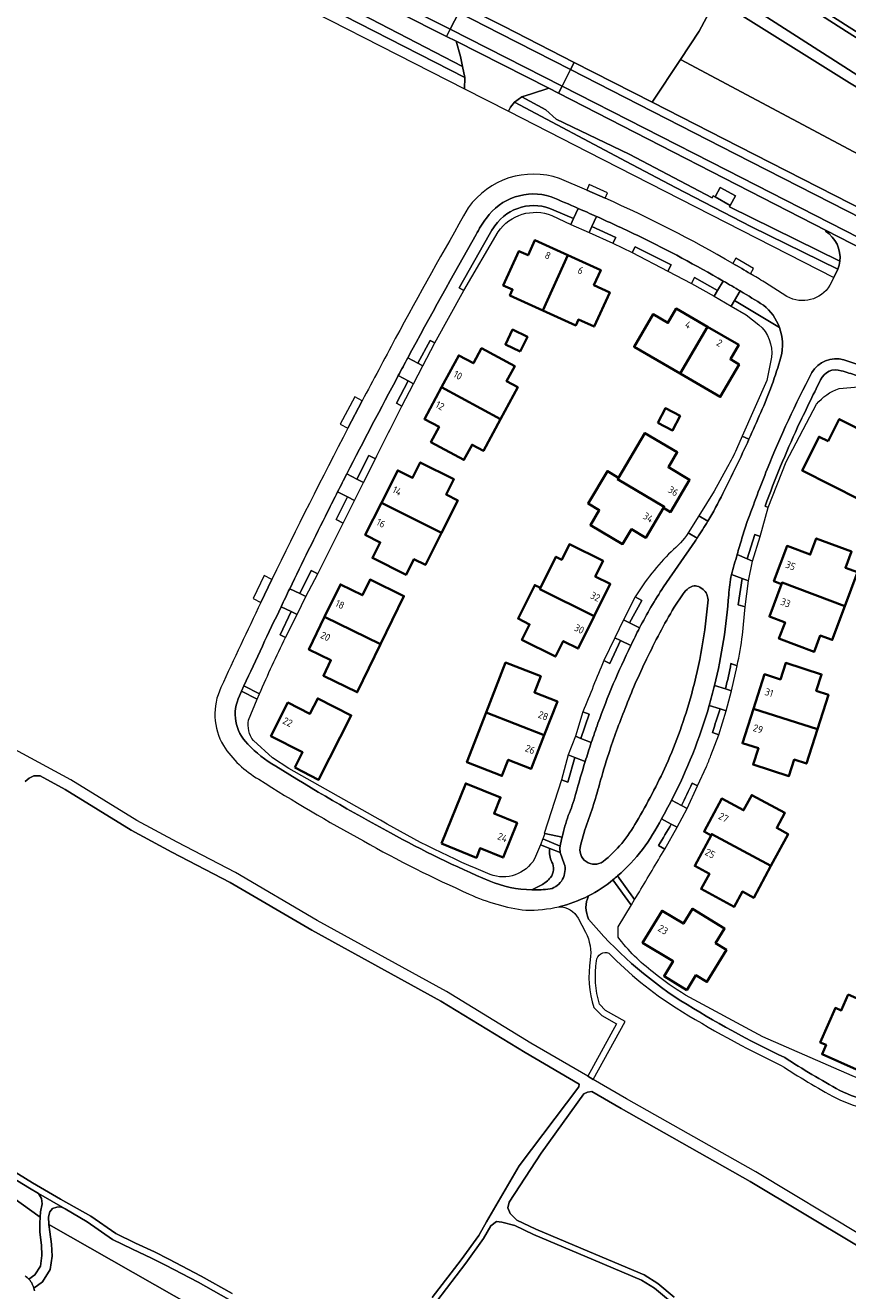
# Model space of a CAD drawing. Extents: x 152761 to 155748, y 459947 to 462743.
# Tile 8 of 256: x 153204 to 153358, y 460657 to 460894. Entities that reach past the tile are written whole.
import ezdxf
from ezdxf.enums import TextEntityAlignment as Align

# ---------------------------------------------------------------- set-up
doc = ezdxf.new("R2010")
doc.units = 0
doc.header["$LTSCALE"] = 0.75
for name, color, linetype, lineweight in [('B-RO-GR-BEPLANTING_CULTUUR_BOSPLANTSOEN-GV', 251, 'CONTINUOUS', 18), ('B-RO-GR-BOS_GEMENGD-GV', 251, 'CONTINUOUS', 13), ('B-RO-GR-BOS_LOOF-GV', 251, 'CONTINUOUS', 13), ('B-RO-OG-BEBOUWING-GV', 6, 'CONTINUOUS', 35), ('B-RO-OG-BEBOUWING-T18', 1, 'CONTINUOUS', 18), ('B-RO-OG-TERREIN_CULTUURSCHEIDING-GV', 251, 'CONTINUOUS', 18), ('B-RO-VH-VERHARDING_ASFALT-GV', 251, 'CONTINUOUS', 18), ('B-RO-VH-VERHARDING_BETONSTRAATSTEEN-GV', 251, 'CONTINUOUS', 18), ('B-RO-VH-VERHARDING_FUNDERING_ZAND-GV', 251, 'CONTINUOUS', 18), ('B-RO-VH-VERHARDING_GRASBETONSTEEN-GV', 251, 'CONTINUOUS', 18), ('B-RO-VH-VERHARDING_HALFVERHARDING_GRIND-GV', 251, 'CONTINUOUS', 18), ('B-RO-VH-VERHARDING_STRAATBAKSTEEN-GV', 251, 'CONTINUOUS', 18), ('B-RO-VH-VERHARDING_TEGEL-GV', 251, 'CONTINUOUS', 18)]:
    doc.layers.add(name, color=color, linetype=linetype, lineweight=lineweight)
doc.styles.add('NLCS-ISO-M200-T18', font='NLCS-ISO.ttf', dxfattribs={"height": 0.36})

msp = doc.modelspace()

# ---------------------------------------------------------------- linework, layer by layer
at = {"layer": 'B-RO-GR-BEPLANTING_CULTUUR_BOSPLANTSOEN-GV', "flags": 128}
msp.add_lwpolyline([(153285.708, 460897.907), (153293.441, 460893.992), (153306.675, 460887.226), (153321.269, 460879.764), (153326.544, 460887.754), (153330.089, 460893.093), (153333.257, 460899.034)], dxfattribs=at)
msp.add_lwpolyline([(153660.948, 460710.786), (153624.669, 460729.793), (153623.666, 460730.313), (153559.477, 460763.595), (153487.55, 460799.45), (153470.893, 460807.936), (153471.148, 460810.385), (153390.463, 460853.733), (153326.544, 460887.754), (153321.269, 460879.764), (153337.504, 460871.464), (153376.27, 460851.645), (153426.135, 460826.084), (153450.711, 460813.749), (153471.917, 460802.496), (153597.198, 460738.334), (153632.872, 460720.105), (153658.901, 460706.807)], close=True, dxfattribs=at)
at = {"layer": 'B-RO-GR-BOS_GEMENGD-GV', "flags": 128}
for points in [[(153280.071, 460655.844), (153285.5, 460662.938), (153288.772, 460667.494), (153290.246, 460670.016), (153296.338, 460680.531), (153307.551, 460695.291), (153307.565, 460695.839), (153297.464, 460701.725), (153281.675, 460711.365), (153257.494, 460724.661), (153242.23, 460733.622), (153231.309, 460739.299), (153223.693, 460743.418), (153211.315, 460751.031), (153206.632, 460753.579), (153205.409, 460753.603), (153204.574, 460753.139), (153203.801, 460752.489)], [(153379.36, 460654.769), (153366.61, 460661.5), (153359.538, 460665.644), (153339.625, 460677.579), (153315.44, 460691.249), (153309.952, 460694.447), (153309.126, 460694.325), (153308.437, 460694.022), (153300.448, 460682.888), (153294.458, 460673.698), (153294.245, 460672.62), (153294.678, 460671.565), (153295.894, 460670.34), (153299.495, 460668.634), (153310.706, 460663.909), (153319.793, 460660.068), (153322.308, 460658.467), (153325.371, 460655.941)], [(153191.497, 460685.781), (153205.164, 460677.339), (153210.422, 460674.254), (153216.1, 460671.113), (153220.818, 460667.864), (153224.47, 460666.054), (153228.059, 460664.383), (153230.72, 460663.053), (153236.815, 460659.866), (153242.601, 460656.586)], [(153324.674, 460655.116), (153321.672, 460657.592), (153319.29, 460659.108), (153310.286, 460662.914), (153299.054, 460667.648), (153295.527, 460669.319), (153293.082, 460669.937), (153292.123, 460670.092), (153291.071, 460669.288), (153289.679, 460666.905), (153286.368, 460662.295), (153280.922, 460655.178)]]:
    msp.add_lwpolyline(points, dxfattribs=at)
at = {"layer": 'B-RO-GR-BOS_LOOF-GV', "flags": 128}
msp.add_lwpolyline([(153190.867, 460684.681), (153189.16, 460685.585), (153185.017, 460680.05), (153190.251, 460681.11), (153193.194, 460680.528), (153206.606, 460670.919), (153206.663, 460671.894), (153206.972, 460673.411), (153206.895, 460674.416), (153206.307, 460675.337), (153204.62, 460676.342)], close=True, dxfattribs=at)
for points in [[(153203.815, 460659.912), (153204.023, 460659.754), (153204.221, 460659.585), (153204.407, 460659.403), (153204.517, 460659.282), (153205.657, 460660.113), (153206.678, 460661.753), (153206.957, 460663.703), (153206.895, 460665.683), (153206.554, 460668.096), (153206.539, 460669.759), (153206.606, 460670.919), (153193.194, 460680.528)], [(153241.969, 460655.451), (153236.194, 460658.725), (153230.128, 460661.896), (153227.494, 460663.213), (153223.907, 460664.883), (153220.158, 460666.741), (153215.415, 460670.007), (153211.327, 460672.482), (153210.484, 460672.807), (153209.726, 460672.761), (153208.921, 460672.498), (153208.426, 460671.879), (153208.179, 460670.935), (153208.225, 460669.527), (153263.315, 460638.167)], [(153263.315, 460638.167), (153208.225, 460669.527), (153208.453, 460668.163), (153208.78, 460665.845), (153208.85, 460663.598), (153208.492, 460661.092), (153207.067, 460658.803), (153205.439, 460657.616), (153205.502, 460657.363), (153205.551, 460657.107)]]:
    msp.add_lwpolyline(points, dxfattribs=at)
at = {"layer": 'B-RO-OG-BEBOUWING-GV', "flags": 128}
for points in [[(153300.762, 460840.772), (153305.472, 460851.114), (153299.31, 460853.92), (153298.017, 460851.08), (153296.29, 460851.867), (153293.371, 460845.458), (153295.106, 460844.668), (153294.608, 460843.574)], [(153305.472, 460851.114), (153300.762, 460840.772), (153306.941, 460837.957), (153307.442, 460839.058), (153310.379, 460837.72), (153313.306, 460844.146), (153310.351, 460845.492), (153311.634, 460848.307)], [(153331.64, 460837.711), (153325.79, 460841.111), (153324.224, 460838.416), (153321.426, 460840.041), (153317.882, 460833.942), (153326.53, 460828.917)], [(153296.544, 460833.052), (153297.887, 460835.822), (153295.114, 460837.166), (153293.771, 460834.396)], [(153331.64, 460837.711), (153326.53, 460828.917), (153334.019, 460824.565), (153337.555, 460830.652), (153335.918, 460831.604), (153337.491, 460834.312)], [(153281.82, 460826.378), (153292.883, 460820.413), (153296.089, 460826.36), (153293.98, 460827.497), (153295.513, 460830.339), (153289.305, 460833.686), (153287.78, 460830.858), (153285.034, 460832.339)], [(153281.82, 460826.378), (153278.606, 460820.416), (153281.349, 460818.937), (153279.813, 460816.088), (153286.006, 460812.749), (153287.539, 460815.592), (153289.665, 460814.446), (153292.883, 460820.413)], [(153322.327, 460819.684), (153325.076, 460818.272), (153326.482, 460821.007), (153323.732, 460822.42)], [(153354.228, 460816.24), (153352.533, 460817.095), (153349.355, 460810.79), (153360.241, 460805.302), (153363.418, 460811.606), (153360.515, 460813.07), (153362.607, 460817.22), (153356.319, 460820.39)], [(153323.377, 460803.762), (153324.673, 460802.993), (153328.262, 460809.044), (153324.297, 460811.396), (153325.951, 460814.186), (153319.891, 460817.78), (153314.939, 460809.429), (153314.783, 460809.167), (153323.512, 460803.99)], [(153281.803, 460799.117), (153284.839, 460805.178), (153282.683, 460806.258), (153284.125, 460809.136), (153277.826, 460812.292), (153276.379, 460809.403), (153273.597, 460810.797), (153270.566, 460804.746)], [(153314.939, 460809.429), (153312.87, 460810.656), (153309.264, 460804.577), (153311.336, 460803.348), (153309.682, 460800.558), (153315.729, 460796.972), (153317.38, 460799.756), (153320.059, 460798.167), (153323.377, 460803.762), (153323.512, 460803.99), (153314.783, 460809.167)], [(153270.566, 460804.746), (153267.535, 460798.695), (153270.32, 460797.3), (153268.872, 460794.409), (153275.17, 460791.254), (153276.623, 460794.154), (153278.777, 460793.075), (153281.803, 460799.117)], [(153310.396, 460783.476), (153313.412, 460789.527), (153310.61, 460790.923), (153312.057, 460793.825), (153305.763, 460796.962), (153304.32, 460794.067), (153303.245, 460794.603), (153300.344, 460788.781), (153300.226, 460788.545)], [(153357.356, 460785.367), (153359.725, 460791.711), (153357.477, 460792.55), (153358.609, 460795.58), (153352.003, 460798.047), (153350.873, 460795.022), (153346.55, 460796.636), (153344.08, 460790.021), (153345.495, 460789.492), (153345.596, 460789.76)], [(153270.389, 460778.245), (153274.76, 460787.256), (153268.421, 460790.331), (153267.003, 460787.409), (153262.86, 460789.419), (153259.906, 460783.33)], [(153310.396, 460783.476), (153300.226, 460788.545), (153300.344, 460788.781), (153299.275, 460789.314), (153296.138, 460783.02), (153298.295, 460781.945), (153296.852, 460779.051), (153303.149, 460775.913), (153304.595, 460778.814), (153307.38, 460777.425)], [(153345.495, 460789.492), (153343.225, 460783.413), (153346.149, 460782.321), (153345.016, 460779.291), (153351.621, 460776.824), (153352.754, 460779.858), (153354.987, 460779.024), (153357.356, 460785.367), (153345.596, 460789.76)], [(153259.906, 460783.33), (153256.952, 460777.24), (153261.103, 460775.227), (153259.693, 460772.318), (153266.024, 460769.247), (153270.389, 460778.245)], [(153290.185, 460765.451), (153301.064, 460761.217), (153303.519, 460767.526), (153299.214, 460769.201), (153300.387, 460772.217), (153293.814, 460774.774)], [(153340.252, 460766.144), (153352.212, 460762.309), (153354.283, 460768.769), (153352.002, 460769.5), (153352.987, 460772.573), (153346.276, 460774.724), (153345.288, 460771.641), (153342.319, 460772.593)], [(153254.325, 460755.105), (153258.772, 460752.846), (153264.895, 460764.898), (153258.626, 460768.083), (153257.159, 460765.196), (153253.032, 460767.292), (153249.843, 460761.016), (153255.792, 460757.993)], [(153352.212, 460762.309), (153340.252, 460766.144), (153338.184, 460759.694), (153341.156, 460758.741), (153340.174, 460755.675), (153346.879, 460753.525), (153347.869, 460756.614), (153350.152, 460755.883)], [(153301.064, 460761.217), (153290.185, 460765.451), (153286.555, 460756.123), (153293.122, 460753.567), (153294.298, 460756.587), (153298.609, 460754.909)], [(153281.798, 460740.877), (153288.328, 460738.241), (153289.038, 460739.999), (153293.337, 460738.263), (153295.968, 460744.779), (153291.662, 460746.518), (153292.875, 460749.521), (153286.351, 460752.155)], [(153343.504, 460736.709), (153346.713, 460742.668), (153344.602, 460743.805), (153346.129, 460746.641), (153339.925, 460749.983), (153338.384, 460747.122), (153334.313, 460749.315), (153330.973, 460743.116), (153332.294, 460742.405), (153332.437, 460742.67)], [(153332.294, 460742.405), (153329.226, 460736.71), (153331.973, 460735.231), (153330.437, 460732.38), (153336.644, 460729.037), (153338.18, 460731.889), (153340.294, 460730.751), (153343.504, 460736.709), (153332.437, 460742.67)], [(153327.778, 460713.451), (153329.471, 460716.229), (153331.527, 460714.977), (153335.184, 460720.978), (153333.13, 460722.229), (153334.813, 460724.991), (153328.791, 460728.661), (153327.103, 460725.891), (153323.128, 460728.314), (153319.47, 460722.312), (153325.188, 460718.828), (153323.501, 460716.058)], [(153358, 460712.583), (153356.693, 460709.616), (153355.588, 460710.102), (153352.743, 460703.644), (153353.843, 460703.159), (153353.081, 460701.427), (153359.535, 460698.584), (153360.299, 460700.319), (153364.551, 460698.446), (153367.399, 460704.911), (153363.155, 460706.78), (153364.458, 460709.738)]]:
    msp.add_lwpolyline(points, close=True, dxfattribs=at)
at = {"layer": 'B-RO-OG-TERREIN_CULTUURSCHEIDING-GV', "flags": 128}
for points in [[(153286.175, 460884.382), (153212.491, 460922.084), (153211.674, 460920.269), (153229.684, 460911.11), (153238.131, 460906.814), (153245.22, 460903.198), (153286.135, 460882.279)], [(153256.461, 460905.374), (153242.755, 460912.298), (153237.722, 460912.298), (153236.673, 460911.944), (153213.255, 460923.779), (153212.491, 460922.084), (153286.175, 460884.382), (153285.736, 460886.467), (153251.284, 460904.384), (153251.61, 460904.731), (153252.727, 460904.731)], [(153285.736, 460886.467), (153285.344, 460888.331), (153284.547, 460891.186), (153282.761, 460892.087), (153256.461, 460905.374), (153252.727, 460904.731), (153251.61, 460904.731), (153251.284, 460904.384)], [(153295.499, 460879.76), (153294.731, 460878.835), (153294.361, 460878.073), (153309.239, 460870.466), (153355.274, 460846.94), (153356.042, 460848.479), (153339.862, 460856.416), (153325.613, 460863.777), (153316.4, 460868.627)], [(153313.89, 460853.339), (153314.431, 460854.414), (153309.952, 460856.48), (153309.442, 460855.354)], [(153324.218, 460848.124), (153324.848, 460849.272), (153318.054, 460852.674), (153317.534, 460851.588)], [(153332.862, 460843.421), (153333.496, 460844.476), (153329.224, 460846.897), (153328.65, 460845.805)], [(153277.349, 460830.905), (153278.317, 460830.402), (153280.55, 460834.696), (153279.681, 460835.151)], [(153275.578, 460827.551), (153273.362, 460823.357), (153274.391, 460822.792), (153276.546, 460827.032)], [(153269.409, 460812.931), (153268.197, 460813.557), (153265.945, 460809.174), (153267.211, 460808.54)], [(153263.388, 460800.934), (153265.523, 460805.181), (153264.217, 460805.829), (153262.077, 460801.603)], [(153339.082, 460794.211), (153340.085, 460793.778), (153341.477, 460798.422), (153340.479, 460798.806)], [(153258.613, 460791.407), (153257.387, 460792.017), (153255.259, 460787.72), (153256.385, 460787.175)], [(153339.324, 460790.081), (153338.114, 460790.535), (153337.398, 460785.605), (153338.696, 460785.237)], [(153318.078, 460787.083), (153315.921, 460782.81), (153317.037, 460782.234), (153319.335, 460786.449)], [(153252.573, 460779.515), (153254.744, 460783.811), (153253.642, 460784.335), (153251.571, 460779.972)], [(153312.208, 460775.155), (153313.353, 460774.644), (153315.358, 460778.908), (153314.252, 460779.452)], [(153306.876, 460760.991), (153307.887, 460760.586), (153309.483, 460765.134), (153308.287, 460765.581)], [(153306.749, 460757.023), (153305.528, 460757.493), (153304.279, 460752.808), (153305.439, 460752.407)]]:
    msp.add_lwpolyline(points, close=True, dxfattribs=at)
for points in [[(153533.82, 460786.198), (153510.582, 460799.888), (153487.227, 460814.027), (153471.17, 460824.268), (153466.642, 460826.914), (153446.51, 460838.619), (153428.526, 460849.215), (153410.489, 460860.085), (153392.191, 460871.276), (153374.87, 460882.138), (153357.641, 460892.979), (153340.117, 460904.295)], [(153340.117, 460904.295), (153357.641, 460892.979), (153374.87, 460882.138), (153392.191, 460871.276), (153410.489, 460860.085), (153428.526, 460849.215), (153446.51, 460838.619), (153466.642, 460826.914), (153471.17, 460824.268), (153487.227, 460814.027), (153510.582, 460799.888), (153533.82, 460786.198)], [(153336.318, 460899.857), (153377.359, 460873.51), (153396.661, 460860.891), (153392.318, 460863.118), (153358.237, 460883.368), (153333.257, 460899.034), (153330.089, 460893.093), (153326.544, 460887.754), (153390.463, 460853.733), (153471.148, 460810.385), (153470.893, 460807.936), (153487.55, 460799.45), (153559.477, 460763.595)], [(153333.257, 460899.034), (153358.237, 460883.368), (153392.318, 460863.118), (153396.661, 460860.891), (153377.359, 460873.51), (153336.318, 460899.857)], [(153534.32, 460787.064), (153521.072, 460794.869), (153511.095, 460800.747), (153487.755, 460814.876), (153471.691, 460825.122), (153470.265, 460825.955), (153467.146, 460827.778), (153447.015, 460839.482), (153435.092, 460846.507), (153429.038, 460850.074), (153411.008, 460860.94), (153392.718, 460872.126), (153375.402, 460882.985), (153358.179, 460893.822), (153349.857, 460899.196)], [(153303.721, 460881.456), (153301.938, 460882.364), (153298.676, 460881.323), (153296.848, 460880.776), (153301.354, 460878.342), (153303.26, 460876.579), (153316.944, 460870.03), (153332.528, 460861.831), (153332.717, 460862.222), (153333.049, 460862.034), (153334.029, 460863.766), (153336.861, 460862.203), (153335.866, 460860.44), (153335.74, 460860.181), (153356.421, 460849.976)], [(153353.736, 460855.577), (153353.827, 460855.755), (153303.721, 460881.456)], [(153302.495, 460858.566), (153306.026, 460856.869), (153306.533, 460857.979)], [(153306.533, 460857.979), (153302.851, 460859.54)], [(153290.726, 460854.949), (153285.083, 460844.973), (153285.979, 460844.46), (153292.411, 460855.489)], [(153336.699, 460842.622), (153336.059, 460841.554), (153338.856, 460839.943), (153341.261, 460838.073)], [(153345.109, 460837.56), (153336.699, 460842.622)], [(153343.624, 460831.975), (153342.712, 460827.656), (153338.116, 460817.205), (153339.392, 460816.625)], [(153356.272, 460826.138), (153361.351, 460826.599), (153364.448, 460825.603)], [(153342.409, 460804.118), (153343.022, 460803.821), (153346.395, 460812.419), (153352.064, 460823.187)], [(153327.044, 460787.639), (153325.359, 460785.142)], [(153330.827, 460788.508), (153330.179, 460788.919)], [(153334.989, 460769.873), (153336.141, 460769.512), (153337.173, 460774.203), (153336.03, 460774.602)], [(153245.662, 460764.033), (153247.294, 460767.955), (153244.336, 460769.409), (153243.95, 460768.566)], [(153333.75, 460761.27), (153335.129, 460765.73), (153333.97, 460766.095)], [(153332.561, 460761.712), (153333.75, 460761.27)], [(153270.356, 460745.254), (153253.223, 460754.919), (153250.145, 460756.917), (153246.559, 460760.169)], [(153326.75, 460748.009), (153327.818, 460747.437), (153329.75, 460751.687), (153328.764, 460752.188)], [(153322.443, 460740.53), (153323.606, 460739.858), (153325.924, 460743.955), (153324.839, 460744.538)], [(153304.38, 460742.097), (153301.157, 460742.751), (153300.784, 460741.744), (153304.039, 460740.421)], [(153308.658, 460743.437), (153307.856, 460740.529)], [(153302.091, 460739.964), (153300.322, 460740.664), (153299.218, 460738.01)], [(153298.724, 460732.203), (153300.444, 460733.085)], [(153314.878, 460723.379), (153314.897, 460725.27), (153317.365, 460729.417), (153317.215, 460729.541), (153313.919, 460734.066)], [(153373.385, 460699.828), (153372.263, 460700.321), (153370.536, 460697.466), (153367.487, 460695.329), (153363.739, 460695.306), (153358.714, 460697.348), (153341.997, 460704.695), (153327.517, 460712.486)]]:
    msp.add_lwpolyline(points, dxfattribs=at)
at = {"layer": 'B-RO-OG-TERREIN_CULTUURSCHEIDING-GV'}
for points in [[(153302.851, 460859.54, 0.3652773), (153291.812, 460856.622)], [(153292.411, 460855.489, -0.3456135), (153302.495, 460858.566)], [(153291.812, 460856.622, 0.0191895), (153290.726, 460854.949)], [(153356.421, 460849.976, 0.2886876), (153353.736, 460855.577)], [(153341.261, 460838.073, -0.2480979), (153343.624, 460831.975)], [(153345.382, 460832.005, 0.1499555), (153345.109, 460837.56)], [(153341.605, 460821.626, 0.035745), (153345.382, 460832.005)], [(153356.685, 460829.45, 0.4010305), (153352.812, 460827.733)], [(153352.812, 460827.733, 0.0050456), (153348.503, 460818.886)], [(153359.535, 460828.554, 0.0203273), (153356.685, 460829.45)], [(153352.064, 460823.187, -0.1372717), (153356.272, 460826.138)], [(153339.392, 460816.625, 0.0049944), (153341.605, 460821.626)], [(153348.503, 460818.886, 0.0188074), (153342.409, 460804.118)], [(153328.097, 460788.722, 0.063671), (153327.044, 460787.639)], [(153330.179, 460788.919, 0.3030872), (153328.097, 460788.722)], [(153331.727, 460786.56, 0.2034893), (153330.827, 460788.508)], [(153325.359, 460785.142, 0.0229945), (153320.217, 460775.406)], [(153328.616, 460768.752, 0.0471082), (153331.727, 460786.56)], [(153320.217, 460775.406, 0.022466), (153316.202, 460766.196)], [(153336.03, 460774.602, -0.0120734), (153334.989, 460769.873)], [(153243.95, 460768.566, 0.3197115), (153245.497, 460759.517)], [(153323.896, 460755.57, 0.0342929), (153328.616, 460768.752)], [(153316.202, 460766.196, 0.0158038), (153313.127, 460757.771)], [(153333.97, 460766.095, 0.0016469), (153332.561, 460761.712)], [(153246.559, 460760.169, -0.2052227), (153245.662, 460764.033)], [(153245.497, 460759.517, 0.0683621), (153250.766, 460755.381)], [(153313.127, 460757.771, 0.0170089), (153311.413, 460752.012)], [(153250.766, 460755.381, 0.0168689), (153272.235, 460742.889)], [(153318.316, 460744.967, 0.0257952), (153323.896, 460755.57)], [(153311.413, 460752.012, -0.0199438), (153308.658, 460743.437)], [(153328.764, 460752.188, -0.0106968), (153326.75, 460748.009)], [(153290.912, 460735.093, -0.0349891), (153270.356, 460745.254)], [(153312.065, 460737.508, 0.1016851), (153318.316, 460744.967)], [(153324.839, 460744.538, -0.0084473), (153322.443, 460740.53)], [(153272.235, 460742.889, 0.0254391), (153290.737, 460733.9)], [(153304.039, 460740.421, -0.012498), (153304.38, 460742.097)], [(153302.471, 460737.415, -0.155353), (153302.091, 460739.964)], [(153307.856, 460740.529, 0.7123491), (153312.065, 460737.508)], [(153299.218, 460738.01, -0.3656179), (153290.912, 460735.093)], [(153302.23, 460734.55, 0.3137689), (153302.471, 460737.415)], [(153290.737, 460733.9, 0.0920458), (153298.724, 460732.203)], [(153300.444, 460733.085, 0.1005457), (153302.23, 460734.55)], [(153313.919, 460734.066, -0.0550972), (153309.326, 460731.073)], [(153309.326, 460731.073, 0.22312), (153309.369, 460726.748)], [(153309.369, 460726.748, 0.0762883), (153326.624, 460711.456)], [(153321.496, 460716.73, -0.0700235), (153314.878, 460723.379)], [(153327.517, 460712.486, -0.0388688), (153321.496, 460716.73)], [(153326.624, 460711.456, 0.0295414), (153346.11, 460700.799)], [(153346.11, 460700.799, 0.0197292), (153356.412, 460694.653)], [(153356.412, 460694.653, 0.1303968), (153368.389, 460692.213)]]:
    msp.add_lwpolyline(points, format="xyb", dxfattribs=at)
at = {"layer": 'B-RO-VH-VERHARDING_ASFALT-GV', "flags": 128}
for points in [[(153256.461, 460905.374), (153282.761, 460892.087), (153283.44, 460893.428), (153257.135, 460906.714)], [(153257.135, 460906.714), (153283.44, 460893.428), (153285.031, 460896.569)], [(153349.857, 460899.196), (153358.179, 460893.822), (153375.402, 460882.985), (153392.718, 460872.126), (153411.008, 460860.94), (153429.038, 460850.074), (153435.092, 460846.507), (153447.015, 460839.482), (153467.146, 460827.778), (153470.265, 460825.955), (153474.01, 460832.364)]]:
    msp.add_lwpolyline(points, dxfattribs=at)
for points in [[(153304.404, 460882.791), (153305.988, 460885.883), (153292.76, 460892.655), (153285.031, 460896.569), (153283.44, 460893.428)], [(153285.708, 460897.907), (153285.031, 460896.569), (153292.76, 460892.655), (153305.988, 460885.883), (153306.675, 460887.226), (153293.441, 460893.992)], [(153284.547, 460891.186), (153301.938, 460882.364), (153303.721, 460881.456), (153304.404, 460882.791), (153283.44, 460893.428), (153282.761, 460892.087)], [(153306.675, 460887.226), (153305.988, 460885.883), (153336.809, 460870.104), (153375.587, 460850.31), (153425.456, 460824.746), (153450.038, 460812.408), (153450.711, 460813.749), (153426.135, 460826.084), (153376.27, 460851.645), (153337.504, 460871.464), (153321.269, 460879.764)], [(153305.988, 460885.883), (153304.404, 460882.791), (153335.24, 460867.035), (153360.017, 460854.378), (153377.664, 460845.356), (153420.692, 460823.472), (153448.473, 460809.29), (153450.038, 460812.408), (153425.456, 460824.746), (153375.587, 460850.31), (153336.809, 460870.104)], [(153447.801, 460807.949), (153448.473, 460809.29), (153420.692, 460823.472), (153377.664, 460845.356), (153360.017, 460854.378), (153335.24, 460867.035), (153304.404, 460882.791), (153303.721, 460881.456), (153353.827, 460855.755), (153368.197, 460848.351), (153426.962, 460818.455), (153440.111, 460811.745)]]:
    msp.add_lwpolyline(points, close=True, dxfattribs=at)
at = {"layer": 'B-RO-VH-VERHARDING_BETONSTRAATSTEEN-GV', "flags": 128}
msp.add_lwpolyline([(153284.547, 460891.186), (153285.344, 460888.331), (153285.736, 460886.467), (153286.175, 460884.382), (153286.135, 460882.279), (153294.361, 460878.073), (153294.731, 460878.835), (153295.499, 460879.76), (153296.848, 460880.776), (153298.676, 460881.323), (153301.938, 460882.364)], close=True, dxfattribs=at)
for points in [[(153296.848, 460880.776), (153295.499, 460879.76), (153316.4, 460868.627), (153325.613, 460863.777), (153339.862, 460856.416), (153356.042, 460848.479)], [(153356.421, 460849.976), (153335.74, 460860.181), (153335.866, 460860.44), (153333.049, 460862.034), (153332.717, 460862.222), (153332.528, 460861.831), (153316.944, 460870.03), (153303.26, 460876.579), (153301.354, 460878.342), (153296.848, 460880.776)], [(153312.475, 460861.762), (153309.015, 460863.277), (153303.883, 460865.476)], [(153368.115, 460848.191), (153368.197, 460848.351), (153353.827, 460855.755), (153353.736, 460855.577)], [(153356.042, 460848.479), (153355.274, 460846.94), (153354.537, 460845.464)], [(153346.515, 460843.374), (153342.287, 460846.046)], [(153357.138, 460831.519), (153365.603, 460828.686)], [(153266.934, 460823.819), (153264.276, 460818.718)], [(153329.327, 460797.551), (153323.4, 460788.975)], [(153250.034, 460790.365), (153247.961, 460786.052)], [(153325.359, 460785.142), (153327.044, 460787.639)], [(153330.179, 460788.919), (153330.827, 460788.508)], [(153243.95, 460768.566), (153244.336, 460769.409), (153244.803, 460770.425)], [(153331.949, 460766.732), (153331.95, 460766.736)], [(153307.856, 460740.529), (153308.658, 460743.437)], [(153304.059, 460739.184), (153304.792, 460737.12)]]:
    msp.add_lwpolyline(points, dxfattribs=at)
at = {"layer": 'B-RO-VH-VERHARDING_BETONSTRAATSTEEN-GV'}
for points in [[(153303.883, 460865.476, 0.3327102), (153286.811, 460859.982)], [(153290.202, 460858.013, -0.3287617), (153302.323, 460862.044)], [(153302.323, 460862.044, -0.0037354), (153307.397, 460859.873)], [(153336.374, 460849.554, 0.026381), (153312.475, 460861.762)], [(153286.811, 460859.982, 0.0053638), (153273.146, 460835.486)], [(153288.299, 460854.951, -0.0473377), (153290.202, 460858.013)], [(153307.397, 460859.873, -0.0090152), (153310.806, 460858.364)], [(153310.806, 460858.364, -0.0088132), (153318.959, 460854.584)], [(153353.736, 460855.577, -0.2886876), (153356.421, 460849.976)], [(153275.49, 460831.872, -0.0066972), (153288.299, 460854.951)], [(153318.959, 460854.584, -0.0172966), (153334.575, 460846.27)], [(153339.679, 460847.627, 0.0087866), (153336.374, 460849.554)], [(153356.042, 460848.479, 0.0661221), (153356.421, 460849.976)], [(153356.421, 460849.976, -0.0661221), (153356.042, 460848.479)], [(153334.575, 460846.27, -0.0037569), (153337.764, 460844.398)], [(153342.287, 460846.046, 0.0088287), (153339.679, 460847.627)], [(153337.764, 460844.398, -0.0050097), (153342.117, 460841.74)], [(153354.537, 460845.464, -0.4080976), (153346.515, 460843.374)], [(153342.117, 460841.74, -0.1380821), (153345.109, 460837.56)], [(153345.109, 460837.56, -0.1499555), (153345.382, 460832.005)], [(153273.146, 460835.486, -0.0026703), (153266.934, 460823.819)], [(153273.709, 460828.554, -0.0009531), (153275.49, 460831.872)], [(153345.382, 460832.005, -0.035745), (153341.605, 460821.626)], [(153351.17, 460829.122, -0.335595), (153357.138, 460831.519)], [(153264.06, 460810.119, -0.0044924), (153273.709, 460828.554)], [(153342.822, 460811.047, -0.0242473), (153351.17, 460829.122)], [(153341.605, 460821.626, -0.0049944), (153339.392, 460816.625)], [(153264.276, 460818.718, 0.0071179), (153250.034, 460790.365)], [(153339.392, 460816.625, -0.0107058), (153334.507, 460806.457)], [(153339.073, 460801.201, -0.0065763), (153342.822, 460811.047)], [(153262.335, 460806.764, -0.0020138), (153264.06, 460810.119)], [(153260.511, 460803.133, -0.0020907), (153262.335, 460806.764)], [(153334.507, 460806.457, -0.0198326), (153331.688, 460801.261)], [(153253.381, 460788.63, -0.0036811), (153260.511, 460803.133)], [(153331.688, 460801.261, -0.0122517), (153329.71, 460798.12)], [(153338.082, 460798.086, -0.0150927), (153339.073, 460801.201)], [(153329.71, 460798.12, -0.0020236), (153329.327, 460797.551)], [(153337.177, 460795.034, -0.0028892), (153338.082, 460798.086)], [(153336.119, 460791.283, -0.0036662), (153337.177, 460795.034)], [(153335.614, 460787.468, -0.0306518), (153336.119, 460791.283)], [(153251.75, 460785.234, -0.004987), (153253.381, 460788.63)], [(153323.4, 460788.975, 0.026221), (153318.89, 460781.277)], [(153327.044, 460787.639, -0.063671), (153328.097, 460788.722)], [(153328.097, 460788.722, -0.3030872), (153330.179, 460788.919)], [(153330.827, 460788.508, -0.2034893), (153331.727, 460786.56)], [(153332.946, 460770.512, 0.0415122), (153335.614, 460787.468)], [(153247.961, 460786.052, 0.0034299), (153240.488, 460770.103)], [(153244.803, 460770.425, -0.0046757), (153251.75, 460785.234)], [(153320.217, 460775.406, -0.0229945), (153325.359, 460785.142)], [(153331.727, 460786.56, -0.0471082), (153328.616, 460768.752)], [(153318.89, 460781.277, 0.0106881), (153317.27, 460777.969)], [(153317.27, 460777.969, 0.0280944), (153311.105, 460763.414)], [(153316.202, 460766.196, -0.022466), (153320.217, 460775.406)], [(153331.95, 460766.736, 0.0095668), (153332.946, 460770.512)], [(153240.488, 460770.103, 0.2497476), (153240.948, 460759.228)], [(153245.497, 460759.517, -0.3197115), (153243.95, 460768.566)], [(153328.616, 460768.752, -0.0342929), (153323.896, 460755.57)], [(153313.127, 460757.771, -0.0158038), (153316.202, 460766.196)], [(153324.896, 460749.001, 0.0494643), (153331.949, 460766.732)], [(153311.105, 460763.414, 0.0052054), (153309.854, 460759.798)], [(153240.948, 460759.228, 0.1203164), (153247.595, 460752.934)], [(153250.766, 460755.381, -0.0683621), (153245.497, 460759.517)], [(153309.854, 460759.798, 0.0053707), (153308.719, 460756.266)], [(153308.719, 460756.266, 0.0094974), (153306.93, 460750.084)], [(153311.413, 460752.012, -0.0170089), (153313.127, 460757.771)], [(153272.235, 460742.889, -0.0168689), (153250.766, 460755.381)], [(153323.896, 460755.57, -0.0257952), (153318.316, 460744.967)], [(153247.595, 460752.934, 0.0166159), (153267.174, 460741.37)], [(153308.658, 460743.437, 0.0199438), (153311.413, 460752.012)], [(153306.93, 460750.084, -0.0263341), (153305.56, 460746.149)], [(153323.005, 460745.524, 0.0100619), (153324.896, 460749.001)], [(153305.56, 460746.149, 0.0295524), (153304.38, 460742.097)], [(153318.316, 460744.967, -0.1016851), (153312.065, 460737.508)], [(153314.799, 460734.824, 0.0981642), (153323.005, 460745.524)], [(153290.737, 460733.9, -0.0254391), (153272.235, 460742.889)], [(153304.38, 460742.097, 0.012498), (153304.039, 460740.421)], [(153267.174, 460741.37, 0.0232558), (153286.993, 460731.429)], [(153304.039, 460740.421, 0.1050787), (153304.059, 460739.184)], [(153312.065, 460737.508, -0.7123491), (153307.856, 460740.529)], [(153304.792, 460737.12, -0.4224084), (153302.155, 460732.378)], [(153313.919, 460734.066, 0.0123236), (153314.799, 460734.824)], [(153298.724, 460732.203, -0.0920458), (153290.737, 460733.9)], [(153302.155, 460732.378, -0.038186), (153298.724, 460732.203)], [(153309.326, 460731.073, 0.0550972), (153313.919, 460734.066)], [(153286.993, 460731.429, 0.0768904), (153297.585, 460728.405)], [(153303.783, 460729.057, 0.0591567), (153309.326, 460731.073)], [(153297.585, 460728.405, 0.0625871), (153303.783, 460729.057)]]:
    msp.add_lwpolyline(points, format="xyb", dxfattribs=at)
at = {"layer": 'B-RO-VH-VERHARDING_FUNDERING_ZAND-GV', "flags": 128}
for points in [[(153530.403, 460573.407), (153500, 460590.507), (153491.293, 460595.152), (153480.835, 460600.752), (153451.998, 460617.863), (153433.866, 460628.012), (153389.991, 460651.403), (153380.337, 460656.602), (153367.62, 460663.316), (153360.597, 460667.431), (153340.67, 460679.374), (153316.474, 460693.051), (153310.241, 460696.683), (153309.204, 460697.288), (153298.528, 460703.509), (153282.717, 460713.163), (153258.521, 460726.467), (153243.236, 460735.44), (153232.282, 460741.134), (153224.733, 460745.218), (153212.356, 460752.83), (153200.413, 460759.327)], [(153203.801, 460752.489), (153204.574, 460753.139), (153205.409, 460753.603), (153206.632, 460753.579), (153211.315, 460751.031), (153223.693, 460743.418), (153231.309, 460739.299), (153242.23, 460733.622), (153257.494, 460724.661), (153281.675, 460711.365), (153297.464, 460701.725), (153307.565, 460695.839), (153307.551, 460695.291), (153296.338, 460680.531), (153290.246, 460670.016), (153288.772, 460667.494), (153285.5, 460662.938), (153280.071, 460655.844)], [(153325.371, 460655.941), (153322.308, 460658.467), (153319.793, 460660.068), (153310.706, 460663.909), (153299.495, 460668.634), (153295.894, 460670.34), (153294.678, 460671.565), (153294.245, 460672.62), (153294.458, 460673.698), (153300.448, 460682.888), (153308.437, 460694.022), (153309.126, 460694.325), (153309.952, 460694.447), (153315.44, 460691.249), (153339.625, 460677.579), (153359.538, 460665.644), (153366.61, 460661.5), (153379.36, 460654.769)], [(153242.601, 460656.586), (153236.815, 460659.866), (153230.72, 460663.053), (153228.059, 460664.383), (153224.47, 460666.054), (153220.818, 460667.864), (153216.1, 460671.113), (153210.422, 460674.254), (153205.164, 460677.339), (153191.497, 460685.781)], [(153190.867, 460684.681), (153204.62, 460676.342), (153206.307, 460675.337), (153211.327, 460672.482), (153215.415, 460670.007), (153220.158, 460666.741), (153223.907, 460664.883), (153227.494, 460663.213), (153230.128, 460661.896), (153236.194, 460658.725), (153241.969, 460655.451)], [(153280.922, 460655.178), (153286.368, 460662.295), (153289.679, 460666.905), (153291.071, 460669.288), (153292.123, 460670.092), (153293.082, 460669.937), (153295.527, 460669.319), (153299.054, 460667.648), (153310.286, 460662.914), (153319.29, 460659.108), (153321.672, 460657.592), (153324.674, 460655.116)], [(153205.551, 460657.107), (153205.502, 460657.363), (153205.439, 460657.616), (153205.36, 460657.864), (153205.266, 460658.107), (153205.157, 460658.343), (153205.034, 460658.573), (153204.896, 460658.795), (153204.746, 460659.007), (153204.583, 460659.21), (153204.517, 460659.282), (153204.407, 460659.403), (153204.221, 460659.585), (153204.023, 460659.754), (153203.815, 460659.912)]]:
    msp.add_lwpolyline(points, dxfattribs=at)
msp.add_lwpolyline([(153211.327, 460672.482), (153206.307, 460675.337), (153206.895, 460674.416), (153206.972, 460673.411), (153206.663, 460671.894), (153206.606, 460670.919), (153206.539, 460669.759), (153206.554, 460668.096), (153206.895, 460665.683), (153206.957, 460663.703), (153206.678, 460661.753), (153205.657, 460660.113), (153204.517, 460659.282), (153204.583, 460659.21), (153204.746, 460659.007), (153204.896, 460658.795), (153205.034, 460658.573), (153205.157, 460658.343), (153205.266, 460658.107), (153205.36, 460657.864), (153205.439, 460657.616), (153207.067, 460658.803), (153208.492, 460661.092), (153208.85, 460663.598), (153208.78, 460665.845), (153208.453, 460668.163), (153208.225, 460669.527), (153208.179, 460670.935), (153208.426, 460671.879), (153208.921, 460672.498), (153209.726, 460672.761), (153210.484, 460672.807)], close=True, dxfattribs=at)
at = {"layer": 'B-RO-VH-VERHARDING_GRASBETONSTEEN-GV', "flags": 128}
for points in [[(153312.475, 460861.762), (153312.903, 460862.776), (153309.455, 460864.319), (153309.015, 460863.277)], [(153266.934, 460823.819), (153265.542, 460824.563), (153262.843, 460819.443), (153264.276, 460818.718)], [(153250.034, 460790.365), (153248.614, 460791.101), (153246.529, 460786.765), (153247.961, 460786.052)]]:
    msp.add_lwpolyline(points, close=True, dxfattribs=at)
at = {"layer": 'B-RO-VH-VERHARDING_GRASBETONSTEEN-GV'}
for points in [[(153302.323, 460862.044, 0.3287617), (153290.202, 460858.013)], [(153291.812, 460856.622, -0.3652773), (153302.851, 460859.54)], [(153307.397, 460859.873, 0.0037354), (153302.323, 460862.044)], [(153290.202, 460858.013, 0.0473377), (153288.299, 460854.951)], [(153318.959, 460854.584, 0.0088132), (153310.806, 460858.364)], [(153290.726, 460854.949, -0.0191895), (153291.812, 460856.622)], [(153288.299, 460854.951, 0.0066972), (153275.49, 460831.872)], [(153334.575, 460846.27, 0.0172966), (153318.959, 460854.584)], [(153336.374, 460849.554, -0.0087866), (153339.679, 460847.627)], [(153342.117, 460841.74, 0.0050097), (153337.764, 460844.398)], [(153345.109, 460837.56, 0.1380821), (153342.117, 460841.74)], [(153357.138, 460831.519, 0.335595), (153351.17, 460829.122)], [(153352.812, 460827.733, -0.4010305), (153356.685, 460829.45)], [(153273.709, 460828.554, 0.0044924), (153264.06, 460810.119)], [(153351.17, 460829.122, 0.0242473), (153342.822, 460811.047)], [(153348.503, 460818.886, -0.0050456), (153352.812, 460827.733)], [(153356.685, 460829.45, -0.0203273), (153359.535, 460828.554)], [(153269.409, 460812.931, -0.0008504), (153274.391, 460822.792)], [(153342.409, 460804.118, -0.0188074), (153348.503, 460818.886)], [(153334.507, 460806.457, 0.0107058), (153339.392, 460816.625)], [(153337.057, 460814.779, -0.0298901), (153335.38, 460811.469)], [(153342.822, 460811.047, 0.0065763), (153339.073, 460801.201)], [(153262.335, 460806.764, 0.0020907), (153260.511, 460803.133)], [(153331.688, 460801.261, 0.0198326), (153334.507, 460806.457)], [(153260.511, 460803.133, 0.0036811), (153253.381, 460788.63)], [(153339.073, 460801.201, 0.0150927), (153338.082, 460798.086)], [(153328.033, 460799.088, -0.0706763), (153324.808, 460795.564)], [(153329.327, 460797.551, 0.0020236), (153329.71, 460798.12)], [(153338.082, 460798.086, 0.0028892), (153337.177, 460795.034)], [(153324.808, 460795.564, 0.0592281), (153318.078, 460787.083)], [(153336.119, 460791.283, 0.0306518), (153335.614, 460787.468)], [(153318.89, 460781.277, -0.026221), (153323.4, 460788.975)], [(153335.614, 460787.468, -0.0415122), (153332.946, 460770.512)], [(153251.75, 460785.234, 0.0046757), (153244.803, 460770.425)], [(153337.173, 460774.203, 0.0239182), (153338.164, 460779.933)], [(153247.718, 460768.944, -0.0118101), (153252.573, 460779.515)], [(153311.105, 460763.414, -0.0280944), (153317.27, 460777.969)], [(153312.208, 460775.155, 0.0013826), (153308.287, 460765.581)], [(153334.989, 460769.873, 0.0120734), (153336.03, 460774.602)], [(153331.949, 460766.732, -0.0494643), (153324.896, 460749.001)], [(153332.561, 460761.712, -0.0016469), (153333.97, 460766.095)], [(153309.854, 460759.798, -0.0052054), (153311.105, 460763.414)], [(153306.93, 460750.084, -0.0094974), (153308.719, 460756.266)], [(153331.435, 460755.295, 0.0061578), (153332.282, 460757.392)], [(153326.75, 460748.009, 0.0106968), (153328.764, 460752.188)], [(153305.56, 460746.149, 0.0263341), (153306.93, 460750.084)], [(153304.38, 460742.097, -0.0295524), (153305.56, 460746.149)], [(153323.005, 460745.524, -0.0981642), (153314.799, 460734.824)], [(153322.443, 460740.53, 0.0084473), (153324.839, 460744.538)], [(153302.091, 460739.964, 0.155353), (153302.471, 460737.415)], [(153318.876, 460731.876, -0.0012569), (153323.606, 460739.858)], [(153302.155, 460732.378, 0.4224084), (153304.792, 460737.12)], [(153302.471, 460737.415, -0.3137689), (153302.23, 460734.55)], [(153298.724, 460732.203, 0.038186), (153302.155, 460732.378)], [(153302.23, 460734.55, -0.1005457), (153300.444, 460733.085)]]:
    msp.add_lwpolyline(points, format="xyb", dxfattribs=at)
at = {"layer": 'B-RO-VH-VERHARDING_GRASBETONSTEEN-GV', "flags": 128}
for points in [[(153302.851, 460859.54), (153306.533, 460857.979)], [(153306.533, 460857.979), (153307.397, 460859.873)], [(153310.806, 460858.364), (153309.952, 460856.48), (153314.431, 460854.414), (153313.89, 460853.339), (153317.534, 460851.588), (153318.054, 460852.674), (153324.848, 460849.272), (153324.218, 460848.124), (153328.65, 460845.805), (153329.224, 460846.897), (153333.496, 460844.476)], [(153275.49, 460831.872), (153277.349, 460830.905), (153279.681, 460835.151), (153280.55, 460834.696), (153285.979, 460844.46), (153285.083, 460844.973), (153290.726, 460854.949)], [(153339.679, 460847.627), (153340.235, 460848.607), (153336.95, 460850.535), (153336.374, 460849.554)], [(153333.496, 460844.476), (153334.575, 460846.27)], [(153337.764, 460844.398), (153336.699, 460842.622), (153345.109, 460837.56)], [(153359.535, 460828.554), (153365.046, 460826.673), (153365.603, 460828.686), (153357.138, 460831.519)], [(153274.391, 460822.792), (153273.362, 460823.357), (153275.578, 460827.551), (153273.709, 460828.554)], [(153339.392, 460816.625), (153338.116, 460817.205), (153337.057, 460814.779)], [(153264.06, 460810.119), (153265.945, 460809.174), (153268.197, 460813.557), (153269.409, 460812.931)], [(153335.38, 460811.469), (153332.852, 460806.931), (153330.03, 460802.285), (153331.688, 460801.261)], [(153255.259, 460787.72), (153257.387, 460792.017), (153258.613, 460791.407), (153260.958, 460796.042), (153263.388, 460800.934), (153262.077, 460801.603), (153264.217, 460805.829), (153262.335, 460806.764)], [(153337.177, 460795.034), (153339.082, 460794.211), (153340.479, 460798.806), (153341.477, 460798.422), (153343.022, 460803.821), (153342.409, 460804.118)], [(153329.71, 460798.12), (153328.033, 460799.088)], [(153323.4, 460788.975), (153329.327, 460797.551)], [(153338.164, 460779.933), (153338.696, 460785.237), (153337.398, 460785.605), (153338.114, 460790.535), (153336.119, 460791.283)], [(153253.381, 460788.63), (153255.259, 460787.72)], [(153318.078, 460787.083), (153319.335, 460786.449), (153317.037, 460782.234), (153318.89, 460781.277)], [(153252.573, 460779.515), (153251.571, 460779.972), (153253.642, 460784.335), (153251.75, 460785.234)], [(153315.358, 460778.908), (153313.353, 460774.644), (153312.208, 460775.155)], [(153317.27, 460777.969), (153315.358, 460778.908)], [(153336.03, 460774.602), (153337.173, 460774.203)], [(153244.803, 460770.425), (153247.718, 460768.944)], [(153332.946, 460770.512), (153334.989, 460769.873)], [(153308.287, 460765.581), (153309.483, 460765.134), (153307.887, 460760.586), (153309.854, 460759.798)], [(153333.97, 460766.095), (153331.949, 460766.732)], [(153332.282, 460757.392), (153333.75, 460761.27)], [(153333.75, 460761.27), (153332.561, 460761.712)], [(153308.719, 460756.266), (153306.749, 460757.023), (153305.439, 460752.407), (153304.279, 460752.808), (153301.017, 460742.778), (153301.157, 460742.751)], [(153328.764, 460752.188), (153329.75, 460751.687), (153331.435, 460755.295)], [(153324.896, 460749.001), (153326.75, 460748.009)], [(153324.839, 460744.538), (153323.005, 460745.524)], [(153301.157, 460742.751), (153304.38, 460742.097)], [(153304.059, 460739.184), (153302.091, 460739.964)], [(153323.606, 460739.858), (153322.443, 460740.53)], [(153304.792, 460737.12), (153304.059, 460739.184)], [(153314.799, 460734.824), (153317.985, 460730.426)], [(153300.444, 460733.085), (153298.724, 460732.203)], [(153317.985, 460730.426), (153318.876, 460731.876)]]:
    msp.add_lwpolyline(points, dxfattribs=at)
at = {"layer": 'B-RO-VH-VERHARDING_HALFVERHARDING_GRIND-GV'}
for points in [[(153309.326, 460731.073, -0.0591567), (153303.783, 460729.057)], [(153309.369, 460726.748, -0.22312), (153309.326, 460731.073)], [(153303.783, 460729.057, -0.2638233), (153307.424, 460726.89)], [(153326.624, 460711.456, -0.0762883), (153309.369, 460726.748)], [(153308.803, 460724.273, -0.1502008), (153309.671, 460719.107)], [(153310.855, 460718.912, -0.5088279), (153313.152, 460720.358)], [(153309.671, 460719.107, 0.1202272), (153310.35, 460710.166)], [(153311.407, 460710.803, -0.1161745), (153310.855, 460718.912)], [(153313.152, 460720.358, 0.05769), (153325.765, 460710.106)], [(153346.11, 460700.799, -0.0295414), (153326.624, 460711.456)], [(153325.765, 460710.106, 0.0294373), (153345.328, 460699.398)], [(153345.328, 460699.398, 0.0195096), (153355.674, 460693.234)], [(153356.412, 460694.653, -0.0197292), (153346.11, 460700.799)], [(153368.389, 460692.213, -0.1303968), (153356.412, 460694.653)], [(153355.674, 460693.234, 0.1308523), (153368.483, 460690.616)]]:
    msp.add_lwpolyline(points, format="xyb", dxfattribs=at)
at = {"layer": 'B-RO-VH-VERHARDING_HALFVERHARDING_GRIND-GV', "flags": 128}
for points in [[(153307.424, 460726.89), (153308.803, 460724.273)], [(153310.35, 460710.166), (153311.815, 460708.679), (153314.578, 460707.105), (153309.204, 460697.288), (153310.241, 460696.683), (153316.197, 460707.563), (153312.553, 460709.64), (153311.407, 460710.803)]]:
    msp.add_lwpolyline(points, dxfattribs=at)
at = {"layer": 'B-RO-VH-VERHARDING_STRAATBAKSTEEN-GV', "flags": 128}
for points in [[(153307.397, 460859.873), (153306.533, 460857.979), (153306.026, 460856.869), (153309.442, 460855.354), (153309.952, 460856.48), (153310.806, 460858.364)], [(153334.575, 460846.27), (153333.496, 460844.476), (153332.862, 460843.421), (153336.059, 460841.554), (153336.699, 460842.622), (153337.764, 460844.398)], [(153278.317, 460830.402), (153277.349, 460830.905), (153275.49, 460831.872)], [(153273.709, 460828.554), (153275.578, 460827.551), (153276.546, 460827.032), (153278.317, 460830.402)], [(153262.335, 460806.764), (153264.217, 460805.829), (153265.523, 460805.181), (153267.211, 460808.54), (153265.945, 460809.174), (153264.06, 460810.119)], [(153330.03, 460802.285), (153328.033, 460799.088), (153329.71, 460798.12)], [(153331.688, 460801.261), (153330.03, 460802.285)], [(153336.119, 460791.283), (153338.114, 460790.535), (153339.324, 460790.081), (153340.085, 460793.778), (153339.082, 460794.211), (153337.177, 460795.034)], [(153251.75, 460785.234), (153253.642, 460784.335), (153254.744, 460783.811), (153256.385, 460787.175), (153255.259, 460787.72), (153253.381, 460788.63)], [(153318.89, 460781.277), (153317.037, 460782.234), (153315.921, 460782.81), (153314.252, 460779.452), (153315.358, 460778.908), (153317.27, 460777.969)], [(153336.141, 460769.512), (153334.989, 460769.873), (153332.946, 460770.512)], [(153331.95, 460766.736), (153331.949, 460766.732), (153333.97, 460766.095), (153335.129, 460765.73), (153336.141, 460769.512)], [(153309.854, 460759.798), (153307.887, 460760.586), (153306.876, 460760.991), (153305.528, 460757.493), (153306.749, 460757.023), (153308.719, 460756.266)], [(153327.818, 460747.437), (153326.75, 460748.009), (153324.896, 460749.001)], [(153323.005, 460745.524), (153324.839, 460744.538), (153325.924, 460743.955), (153327.818, 460747.437)], [(153304.039, 460740.421), (153300.784, 460741.744), (153300.322, 460740.664)], [(153300.322, 460740.664), (153302.091, 460739.964), (153304.059, 460739.184)], [(153313.919, 460734.066), (153317.215, 460729.541), (153317.365, 460729.417), (153317.985, 460730.426), (153314.799, 460734.824)]]:
    msp.add_lwpolyline(points, dxfattribs=at)
at = {"layer": 'B-RO-VH-VERHARDING_STRAATBAKSTEEN-GV'}
for points in [[(153310.806, 460858.364, 0.0090152), (153307.397, 460859.873)], [(153337.764, 460844.398, 0.0037569), (153334.575, 460846.27)], [(153275.49, 460831.872, 0.0009531), (153273.709, 460828.554)], [(153264.06, 460810.119, 0.0020138), (153262.335, 460806.764)], [(153329.71, 460798.12, 0.0122517), (153331.688, 460801.261)], [(153337.177, 460795.034, 0.0036662), (153336.119, 460791.283)], [(153253.381, 460788.63, 0.004987), (153251.75, 460785.234)], [(153317.27, 460777.969, -0.0106881), (153318.89, 460781.277)], [(153332.946, 460770.512, -0.0095668), (153331.95, 460766.736)], [(153308.719, 460756.266, -0.0053707), (153309.854, 460759.798)], [(153324.896, 460749.001, -0.0100619), (153323.005, 460745.524)], [(153304.059, 460739.184, -0.1050787), (153304.039, 460740.421)], [(153314.799, 460734.824, -0.0123236), (153313.919, 460734.066)]]:
    msp.add_lwpolyline(points, format="xyb", dxfattribs=at)
at = {"layer": 'B-RO-VH-VERHARDING_STRAATBAKSTEEN-GV', "flags": 128}
msp.add_lwpolyline([(153247.718, 460768.944), (153244.803, 460770.425), (153244.336, 460769.409), (153247.294, 460767.955)], close=True, dxfattribs=at)
at = {"layer": 'B-RO-VH-VERHARDING_TEGEL-GV', "flags": 128}
msp.add_lwpolyline([(153333.049, 460862.034), (153335.866, 460860.44), (153336.861, 460862.203), (153334.029, 460863.766)], close=True, dxfattribs=at)

# ---------------------------------------------------------------- texts
at = {"layer": 'B-RO-OG-BEBOUWING-T18', "style": 'NLCS-ISO-M200-T18'}
for s, rotation, p in [('8', 335.5, (153301.711, 460851.051)), ('6', 335.5, (153307.873, 460848.245)), ('4', 329.8, (153328.016, 460838.072)), ('2', 329.8, (153333.866, 460834.672)), ('10', 331.7, (153284.88, 460828.614)), ('12', 331.7, (153281.518, 460822.922)), ('14', 333.4, (153273.494, 460806.968)), ('36', 329.3, (153325.215, 460806.911)), ('16', 333.4, (153270.463, 460800.917)), ('34', 329.3, (153320.533, 460801.971)), ('35', 339.5, (153347.186, 460792.955)), ('32', 333.5, (153310.621, 460787.138)), ('33', 339.5, (153346.26, 460786.004)), ('18', 334.1, (153262.782, 460785.686)), ('30', 333.5, (153307.605, 460781.087)), ('20', 334.1, (153260.065, 460779.71)), ('31', 342.2, (153343.168, 460769.17)), ('28', 338.7, (153300.861, 460764.838)), ('22', 333.1, (153252.996, 460763.666)), ('29', 342.2, (153341.104, 460762.384)), ('26', 338.7, (153298.406, 460758.53)), ('27', 331.7, (153334.64, 460745.771)), ('24', 338, (153293.241, 460742.034)), ('25', 331.7, (153332.134, 460739.035)), ('23', 328.6, (153323.301, 460724.761))]:
    msp.add_text(s, height=1.35, rotation=rotation, dxfattribs=at).set_placement(p, align=Align.MIDDLE)

doc.saveas('drawing.dxf')
